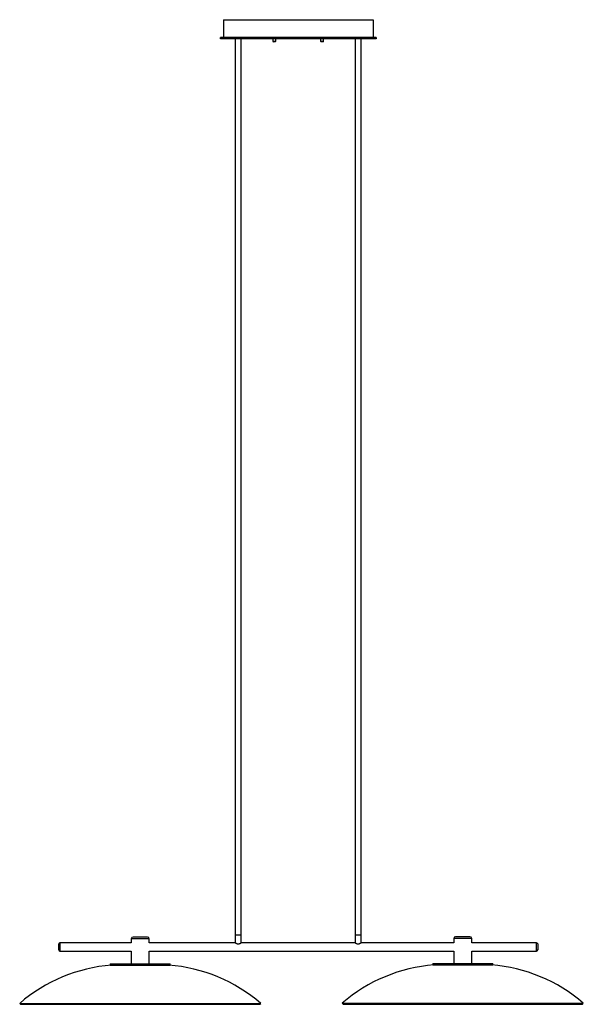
# Paper-space layout '_Izquierda' of a CAD drawing. Header units: millimetres. Extents: x 485 to 1426, y -96 to 1550.
import ezdxf

# ---------------------------------------------------------------- set-up
doc = ezdxf.new("R2010")
doc.units = ezdxf.units.MM

psp = doc.layouts.new('_Izquierda')

# ---------------------------------------------------------------- linework, layer by layer
at = {"color": 7, "linetype": 'Continuous', "lineweight": 25}
for p, q in [((825, 1549.8), (825, 1517.8)), ((825, 1549.8), (1075, 1549.8)), ((1075, 1549.8), (1075, 1517.8)), ((1080, 1519.8), (820, 1519.8)), ((820, 1517.8), (820, 1519.8)), ((1080, 1517.8), (820, 1517.8)), ((845, 1517.8), (845, 6.8)), ((855, 6.7), (855, 1517.8)), ((907.5, 1517.8), (907.5, 1513.8)), ((912.5, 1513.8), (912.5, 1517.8)), ((987.5, 1517.8), (987.5, 1513.8)), ((992.5, 1513.8), (992.5, 1517.8)), ((1045, 1517.8), (1045, 6.8)), ((1055, 6.7), (1055, 1517.8)), ((1080, 1519.8), (1080, 1517.8)), ((911.5, 1512.8), (908.5, 1512.8)), ((991.5, 1512.8), (988.5, 1512.8)), ((845, 19.8), (855, 19.8)), ((1045, 19.8), (1055, 19.8)), ((1236.9, 16.8), (1212.9, 16.8)), ((550, -5.2), (550, 4.8)), ((671.2, 6.8), (552, 6.8)), ((671.2, 13.3), (671.2, 6.8)), ((698.2, 16.3), (674.2, 16.3)), ((701.2, 6.8), (701.2, 13.3)), ((845, 6.8), (701.2, 6.8)), ((1045, 6.8), (855, 6.8)), ((1209.9, 6.8), (1055, 6.8)), ((1209.9, 13.8), (1209.9, 6.8)), ((1239.9, 6.8), (1239.9, 13.8)), ((1348, 6.8), (1239.9, 6.8)), ((1350, 4.8), (1350, -5.2)), ((552, -7.2), (671.2, -7.2)), ((671.2, -7.2), (671.2, -28.7)), ((701.2, -7.2), (1209.9, -7.2)), ((701.2, -28.7), (701.2, -7.2)), ((1209.9, -7.2), (1209.9, -28.2)), ((1239.9, -28.2), (1239.9, -7.2)), ((1239.9, -7.2), (1348, -7.2)), ((636.2, -28.7), (636.2, -30.7)), ((636.2, -28.7), (736.2, -28.7)), ((636.2, -30.7), (736.2, -30.7)), ((736.2, -30.7), (736.2, -28.7)), ((1174.9, -28.2), (1174.9, -30.2)), ((1174.9, -28.2), (1274.9, -28.2)), ((1174.9, -30.2), (1274.9, -30.2)), ((1274.9, -30.2), (1274.9, -28.2)), ((484.9, -94.7), (486.2, -96.2)), ((484.9, -94.7), (887.5, -94.7)), ((486.2, -96.2), (886.2, -96.2)), ((886.2, -96.2), (887.5, -94.7)), ((1023.6, -94.3), (1024.9, -95.8)), ((1023.6, -94.3), (1426.2, -94.3)), ((1024.9, -95.8), (1424.9, -95.8)), ((1424.9, -95.8), (1426.2, -94.3))]:
    psp.add_line(p, q, dxfattribs=at)
at = {"color": 8, "linetype": 'Continuous', "lineweight": 25}
for p, q in [((907.5, 1513.8), (912.5, 1513.8)), ((987.5, 1513.8), (992.5, 1513.8)), ((552, 6.8), (552, -7.2)), ((701.2, 13.3), (671.2, 13.3)), ((1239.9, 13.8), (1209.9, 13.8)), ((1348, -7.2), (1348, 6.8))]:
    psp.add_line(p, q, dxfattribs=at)
at = {"color": 7, "linetype": 'Continuous', "lineweight": 25}
for centre, radius, start, end in [((908.5, 1513.8), 1, 180, 270), ((911.5, 1513.8), 1, 270, 360), ((988.5, 1513.8), 1, 180, 270), ((991.5, 1513.8), 1, 270, 0), ((1212.9, 13.8), 3, 90, 180), ((1236.9, 13.8), 3, 0, 90), ((552, 4.8), 2, 90, 180), ((674.2, 13.3), 3, 90, 180), ((698.2, 13.3), 3, 0, 90), ((1348, 4.8), 2, 360, 90), ((552, -5.2), 2, 180, 270), ((1348, -5.2), 2, 270, 0), ((659.3, -296.8), 267, 94.5489, 130.7985), ((713, -296.8), 267, 49.2015, 85.4511), ((1198, -296.4), 267, 94.5489, 130.7985), ((1251.7, -296.4), 267, 49.2015, 85.4511)]:
    psp.add_arc(centre, radius, start, end, dxfattribs=at)
for points in [[(845, 6.8), (845, 6.7), (845.1, 6.7), (845.8, 6.2), (846.8, 5.6), (848.1, 4.9), (849.6, 4.6), (851, 4.7), (852.4, 5.2), (853.7, 5.9), (854.6, 6.5), (855, 6.8), (855, 6.7), (855, 6.7)], [(1045, 6.8), (1045, 6.7), (1045.1, 6.7), (1045.8, 6.2), (1046.8, 5.6), (1048.1, 4.9), (1049.6, 4.6), (1051, 4.7), (1052.4, 5.2), (1053.7, 5.9), (1054.6, 6.5), (1055, 6.8), (1055, 6.7), (1055, 6.7)]]:
    psp.add_open_spline(points, degree=3, knots=[0, 0, 0, 0, 0.090607, 0.18088, 0.27937, 0.395817, 0.474766, 0.554101, 0.643796, 0.761466, 0.88011, 0.968372, 1, 1, 1, 1], dxfattribs=at)

doc.saveas('drawing.dxf')
